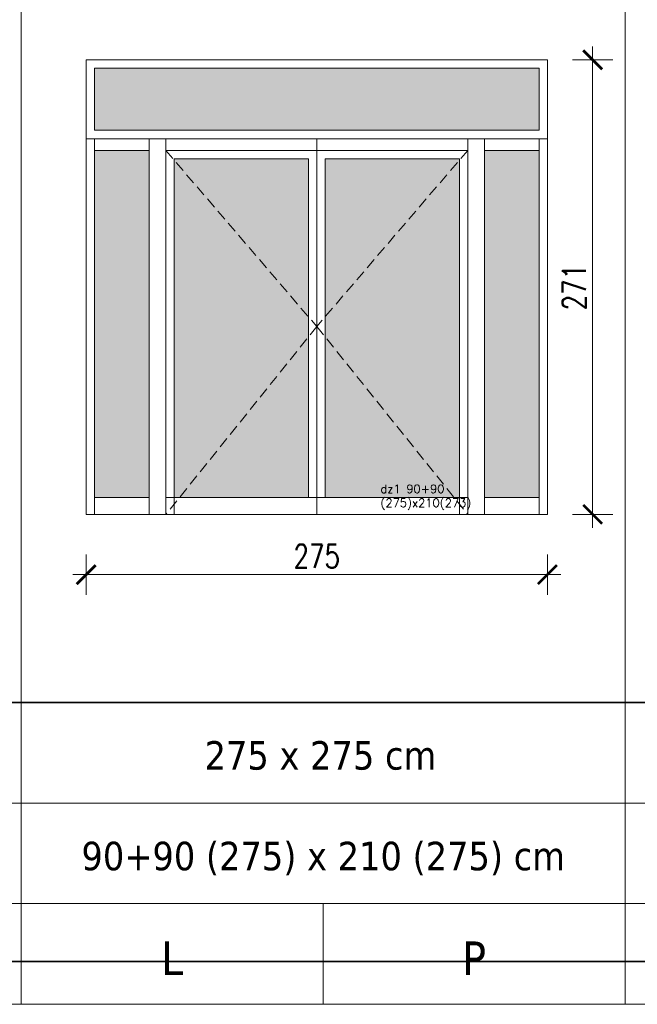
# Model space of a CAD drawing. Header units: millimetres. Extents: x 23192 to 149900, y -396339 to -79279.
# Tile 32 of 136: x 68745 to 69113, y -215125 to -214538. Entities that reach past the tile are written whole.
import ezdxf

# ---------------------------------------------------------------- set-up
doc = ezdxf.new("R2010")
doc.units = ezdxf.units.MM
doc.linetypes.add('CACHE', pattern=[9.525, 6.35, -3.175])
doc.layers.get('0').update_dxf_attribs({"lineweight": 0})
for name, color, linetype, lineweight in [('0_LEGENDA', 7, 'Continuous', 13), ('Hatch', 4, 'Continuous', 5), ('Istn-okna', 6, 'Continuous', 13), ('KOREkty', 190, 'Continuous', 35)]:
    doc.layers.add(name, color=color, linetype=linetype, lineweight=lineweight)
doc.styles.add('ARIAL', font='tahoma.ttf')
doc.styles.add('SIMPLEX', font='simplex.shx', dxfattribs={"width": 0.77})
doc.styles.add('TXT', font='simplex.shx')
doc.dimstyles.new('OL PB 200', dxfattribs={"dimscale": 4, "dimtxt": 3.5, "dimasz": 0.2, "dimexe": 10, "dimexo": 10, "dimgap": 1, "dimtad": 1, "dimdec": 1, "dimrnd": 0.5, "dimzin": 9, "dimdsep": 46, "dimtxsty": 'SIMPLEX', "dimblk": 'thick_MSz', "dimcen": 0.1, "dimdle": 8, "dimse1": 1, "dimse2": 1, "dimclrd": 256, "dimclre": 256, "dimclrt": 3, "dimadec": 1, "dimazin": 2, "dimtfac": 1, "dimtdec": 1, "dimtix": 1, "dimtofl": 0, "dimtmove": 2, "dimatfit": 3, "dimldrblk": 'thick_MSz', "dimfxl": 10, "dimfxlon": 1, "dimtolj": 1, "dimlwd": -1, "dimlwe": -1, "dimarcsym": 0})

# ---------------------------------------------------------------- blocks, each defined once
blk = doc.blocks.new('DRZWI DZ 1')
at = {"layer": 'Hatch', "true_color": 0x575757}
h = blk.add_hatch(dxfattribs=at)
h.set_pattern_fill('DOTS', color=251)
h.set_pattern_definition([(180, (1841.5625, 31354.394), (-0.79375, -1.5875), [0, -1.5875])])
h.paths.add_polyline_path([(-3236.02, 11996.44), (-3236.02, 11789.44), (-3203.52, 11789.44), (-3203.52, 11996.44)])
h.paths.add_polyline_path([(-3236.02, 12045.44), (-3236.02, 12008.44), (-2971.02, 12008.44), (-2971.02, 12045.44)])
h.paths.add_polyline_path([(-3188.52, 11991.44), (-3188.52, 11789.44), (-3108.52, 11789.44), (-3108.52, 11991.44)])
h.paths.add_polyline_path([(-3098.52, 11991.44), (-3098.52, 11789.44), (-3018.52, 11789.44), (-3018.52, 11991.44)])
h.paths.add_polyline_path([(-3003.52, 11996.44), (-3003.52, 11789.44), (-2971.02, 11789.44), (-2971.02, 11996.44)])
at = {"layer": 'Hatch', "color": 251, "linetype": 'CACHE', "true_color": 0x575757}
for points in [[(-3193.52, 11996.44), (-3103.52, 11891.44), (-3193.52, 11779.44)], [(-3013.52, 11996.44), (-3103.52, 11891.44), (-3013.52, 11779.44)]]:
    blk.add_lwpolyline(points, dxfattribs=at)
at = {"layer": 'Istn-okna'}
for points in [[(-3241.02, 12003.44), (-3241.02, 12050.44), (-2966.02, 12050.44), (-2966.02, 12003.44)], [(-3236.02, 12008.44), (-3236.02, 12045.44), (-2971.02, 12045.44), (-2971.02, 12008.44)]]:
    blk.add_lwpolyline(points, close=True, dxfattribs=at)
for points in [[(-3241.02, 12003.44), (-3241.02, 11779.44)], [(-3241.02, 12003.44), (-2966.02, 12003.44)], [(-3236.02, 12003.44), (-3236.02, 11779.44)], [(-3203.52, 12003.44), (-3203.52, 11779.44)], [(-3193.52, 12003.44), (-3193.52, 11779.44)], [(-3103.52, 11779.44), (-3103.52, 12003.44)], [(-3013.52, 12003.44), (-3013.52, 11779.44)], [(-3003.52, 12003.44), (-3003.52, 11779.44)], [(-2971.02, 12003.44), (-2971.02, 11779.44)], [(-2966.02, 12003.44), (-2966.02, 11779.44)], [(-3236.02, 11996.44), (-3203.52, 11996.44)], [(-3193.52, 11996.44), (-3013.52, 11996.44)], [(-3003.52, 11996.44), (-2971.02, 11996.44)], [(-3188.52, 11991.44), (-3108.52, 11991.44)], [(-3188.52, 11991.44), (-3188.52, 11779.44)], [(-3108.52, 11789.44), (-3108.52, 11991.44)], [(-3098.52, 11789.44), (-3098.52, 11991.44)], [(-3098.52, 11991.44), (-3018.52, 11991.44)], [(-3018.52, 11991.44), (-3018.52, 11779.44)], [(-3236.02, 11789.44), (-3203.52, 11789.44)], [(-3193.52, 11789.44), (-3013.52, 11789.44)], [(-3003.52, 11789.44), (-2971.02, 11789.44)], [(-3241.02, 11779.44), (-2966.02, 11779.44)]]:
    blk.add_lwpolyline(points, dxfattribs=at)
at = {"insert": (-3065.57, 11797.15), "char_height": 5, "attachment_point": 1, "style": 'TXT'}
blk.add_mtext_dynamic_manual_height_columns('dz1 90+90 (275)x210(273)', width=52.6299, gutter_width=75, heights=[0], dxfattribs=at)
blk = doc.blocks.new('thick_MSz')
for p, q in [((0, 15), (0, -15)), ((-10, 0), (10, 0))]:
    blk.add_line(p, q)
at = {"const_width": 2, "elevation": 2}
blk.add_lwpolyline([(-7.07, -7.07), (7.07, 7.07)], dxfattribs=at)
blk = doc.blocks.new('*D397')
at = {"layer": '0_LEGENDA', "transparency": 16777216}
blk.add_line((69086.56, -214832.15), (69086.56, -214562.75), dxfattribs=at)
at = {"layer": 'DEFPOINTS', "color": 0, "transparency": 16777216}
for p in [(69059.6, -214561.95), (69086.56, -214561.95), (69059.6, -214832.95)]:
    blk.add_point(p, dxfattribs=at)
at = {"layer": '0_LEGENDA', "transparency": 16777216, "xscale": 0.8, "yscale": 0.8, "zscale": 0.8}
for p, rotation in [((69086.56, -214561.95), 90), ((69086.56, -214832.95), 270)]:
    blk.add_blockref('thick_MSz', p, dxfattribs=dict(at, rotation=rotation))
at = {"layer": '0_LEGENDA', "color": 3, "transparency": 16777216, "insert": (69075.56, -214697.45), "char_height": 14, "attachment_point": 5, "rotation": 90, "style": 'SIMPLEX'}
blk.add_mtext('\\A1;271', dxfattribs=at)
blk = doc.blocks.new('*D398')
at = {"layer": '0_LEGENDA', "transparency": 16777216}
blk.add_line((68785.4, -214868.87), (69058.8, -214868.87), dxfattribs=at)
at = {"layer": 'DEFPOINTS', "color": 0, "transparency": 16777216}
for p in [(68784.6, -214832.95), (69059.6, -214832.95), (69059.6, -214868.87)]:
    blk.add_point(p, dxfattribs=at)
at = {"layer": '0_LEGENDA', "transparency": 16777216, "xscale": 0.8, "yscale": 0.8, "zscale": 0.8, "rotation": 180}
blk.add_blockref('thick_MSz', (68784.6, -214868.87), dxfattribs=at)
at = {"layer": '0_LEGENDA', "transparency": 16777216, "xscale": 0.8, "yscale": 0.8, "zscale": 0.8}
blk.add_blockref('thick_MSz', (69059.6, -214868.87), dxfattribs=at)
at = {"layer": '0_LEGENDA', "color": 3, "transparency": 16777216, "insert": (68922.1, -214857.87), "char_height": 14, "attachment_point": 5, "style": 'SIMPLEX'}
blk.add_mtext('\\A1;275', dxfattribs=at)

msp = doc.modelspace()

# ---------------------------------------------------------------- linework, layer by layer
at = {"layer": '0_LEGENDA', "linetype": 'ByBlock', "ltscale": 5}
for p, q in [((68745.94, -215125.05), (68745.94, -213926.894)), ((69105.94, -215125.05), (69105.94, -213926.894)), ((67259.041, -214945.05), (70545.707, -214945.035)), ((67639.214, -215005.05), (70545.71, -215005.019)), ((67259.041, -215065.05), (70545.713, -215065.035)), ((67259.041, -215065.05), (70545.713, -215065.035)), ((67259.041, -215065.05), (70545.713, -215065.035)), ((68925.94, -215065.05), (68925.94, -215125.05)), ((67258.981, -215125.05), (70545.715, -215125.035))]:
    msp.add_line(p, q, dxfattribs=at)
at = {"layer": 'KOREkty'}
msp.add_lwpolyline([(67665.983, -214945.048), (72306.583, -214945.048), (72306.583, -215099.544), (67665.983, -215099.544)], close=True, dxfattribs=at)

# ---------------------------------------------------------------- block references
at = {"layer": 'Istn-okna'}
msp.add_blockref('DRZWI DZ 1', (72025.622, -226612.39), dxfattribs=at)

# ---------------------------------------------------------------- texts
at = {"layer": '0_LEGENDA', "linetype": 'ByBlock', "ltscale": 5, "attachment_point": 1, "style": 'ARIAL'}
for s, insert, char_height, width in [('\\pxqc;{\\C4;275} x 275 cm', (68842.9, -214968.127), 17, 162.7638), ('\\pxqc;90+90 (275) x 210 (275) cm', (68745.94, -215028.127), 17, 360), ('\\pxqc;L', (68745.94, -215087.579), 20, 180), ('\\pxqc;P', (68925.94, -215087.579), 20, 180)]:
    msp.add_mtext(s, dxfattribs=dict(at, insert=insert, char_height=char_height, width=width))

# ---------------------------------------------------------------- dimensions: what is measured, and where the dimension line sits
at = {"layer": '0_LEGENDA'}
dim = msp.add_linear_dim(base=(69086.564, -214561.953), p1=(69059.601, -214832.953), p2=(69059.601, -214561.953), angle=90, dimstyle='OL PB 200', dxfattribs=at)
dim.commit()
dim.dimension.update_dxf_attribs({"geometry": '*D397', "text_midpoint": (69075.564, -214697.453)})
dim = msp.add_linear_dim(base=(69059.601, -214868.867), p1=(68784.601, -214832.953), p2=(69059.601, -214832.953), dimstyle='OL PB 200', dxfattribs=at)
dim.commit()
dim.dimension.update_dxf_attribs({"geometry": '*D398', "text_midpoint": (68922.101, -214857.867)})

doc.saveas('drawing.dxf')
